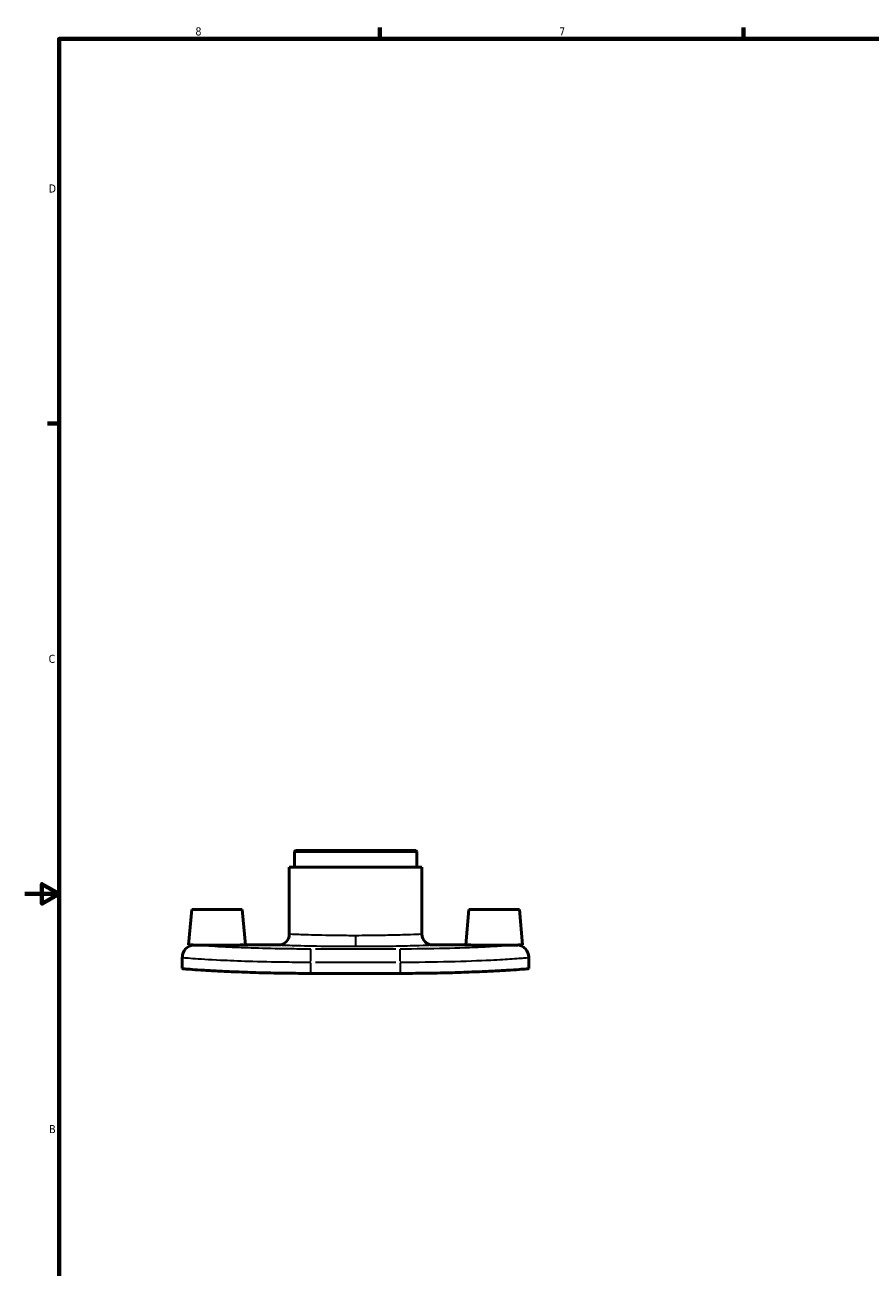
# Model space of a CAD drawing. Header units: inches. Extents: x 0.1 to 39.6, y -37.7 to 21.4.
# Tile 3 of 6: x 0.1 to 10, y 6.6 to 21.2. Entities that reach past the tile are written whole.
import ezdxf

# ---------------------------------------------------------------- set-up
doc = ezdxf.new("R2010")
doc.units = ezdxf.units.IN
doc.header["$MEASUREMENT"] = 0
for name, color, linetype, lineweight in [('Border (ANSI)', 7, 'Continuous', 70), ('Visible (ANSI)', 7, 'Continuous', 50), ('Visible Narrow (ANSI)', 7, 'Continuous', 35)]:
    doc.layers.add(name, color=color, linetype=linetype, lineweight=lineweight)
doc.styles.add('Note Text (ANSI)', font='tahoma.ttf')

# ---------------------------------------------------------------- blocks, each defined once
blk = doc.blocks.new('Borders Default Border')
at = {"layer": 'Border (ANSI)'}
for p, q in [((4.25, 21), (4.25, 21.134)), ((8.5, 21), (8.5, 21.134)), ((0.5, 16.5), (0.366, 16.5))]:
    blk.add_line(p, q, dxfattribs=at)
at = {"layer": 'Border (ANSI)', "flags": 128}
for points in [[(0.5, 1), (0.5, 21), (33.5, 21), (33.5, 1), (0.5, 1)], [(0.1, 11), (0.5, 11), (0.3, 11.115), (0.3, 10.885), (0.5, 11)]]:
    blk.add_lwpolyline(points, dxfattribs=at)
at = {"layer": 'Border (ANSI)', "color": 5, "true_color": 0x0000ff, "char_height": 0.0945, "attachment_point": 7, "style": 'Note Text (ANSI)'}
for s, insert in [('8', (2.094, 21.038)), ('7', (6.346, 21.04)), ('D', (0.378, 19.203)), ('C', (0.378, 13.701)), ('B', (0.384, 8.203))]:
    blk.add_mtext(s, dxfattribs=dict(at, insert=insert))

msp = doc.modelspace()

# ---------------------------------------------------------------- linework, layer by layer
at = {"layer": 'Visible (ANSI)'}
for p, q in [((3.263, 11.508), (3.251, 11.496)), ((3.251, 11.315), (3.251, 11.496)), ((4.682, 11.496), (3.251, 11.496)), ((3.263, 11.508), (4.67, 11.508)), ((4.67, 11.508), (4.682, 11.496)), ((4.682, 11.315), (4.682, 11.496)), ((4.742, 11.315), (3.191, 11.315)), ((3.191, 10.529), (3.191, 11.315)), ((4.742, 10.529), (4.742, 11.315)), ((2.051, 10.818), (2.015, 10.404)), ((2.051, 10.818), (2.642, 10.818)), ((2.642, 10.818), (2.678, 10.404)), ((5.291, 10.818), (5.255, 10.404)), ((5.291, 10.818), (5.882, 10.818)), ((5.882, 10.818), (5.918, 10.404)), ((2.678, 10.404), (3.066, 10.404)), ((4.867, 10.404), (5.255, 10.404)), ((1.941, 10.26), (1.941, 10.261)), ((1.941, 10.26), (1.941, 10.128)), ((5.991, 10.261), (5.991, 10.26)), ((5.991, 10.128), (5.991, 10.26)), ((3.444, 10.071), (4.488, 10.071))]:
    msp.add_line(p, q, dxfattribs=at)
for centre, radius, start, end in [((3.066, 10.529), 0.125, 270, 0), ((4.867, 10.529), 0.125, 180, 270), ((2.085, 10.261), 0.143, 95.6668, 180), ((5.848, 10.261), 0.143, 0, 84.3332)]:
    msp.add_arc(centre, radius, start, end, dxfattribs=at)
for points, knots in [([(2.086, 10.403), (2.067, 10.403), (2.052, 10.404), (2.023, 10.404), (2.015, 10.404), (2.015, 10.404)], [0.7340545, 0.7340545, 0.7340545, 0.7340545, 0.9518803, 0.9518803, 1.2690784, 1.2690784, 1.2690784, 1.2690784]), ([(2.346, 10.402), (2.305, 10.402), (2.26, 10.402), (2.179, 10.402), (2.141, 10.403), (2.103, 10.403), (2.094, 10.403), (2.086, 10.403)], [2.5381567, 2.5381567, 2.5381567, 2.5381567, 2.855448, 2.855448, 3.1727393, 3.1727393, 3.272208, 3.272208, 3.272208, 3.272208]), ([(2.678, 10.404), (2.678, 10.404), (2.67, 10.404), (2.636, 10.404), (2.61, 10.403), (2.551, 10.403), (2.514, 10.402), (2.432, 10.402), (2.388, 10.402), (2.346, 10.402)], [1.269078, 1.269078, 1.269078, 1.269078, 1.586326, 1.586326, 1.903574, 1.903574, 2.220865, 2.220865, 2.538157, 2.538157, 2.538157, 2.538157]), ([(5.847, 10.403), (5.839, 10.403), (5.83, 10.403), (5.791, 10.403), (5.754, 10.402), (5.672, 10.402), (5.628, 10.402), (5.545, 10.402), (5.5, 10.402), (5.419, 10.402), (5.381, 10.403), (5.323, 10.403), (5.297, 10.404), (5.263, 10.404), (5.255, 10.404), (5.255, 10.404)], [-3.272208, -3.272208, -3.272208, -3.272208, -3.172739, -3.172739, -2.855448, -2.855448, -2.538157, -2.538157, -2.220865, -2.220865, -1.903574, -1.903574, -1.586326, -1.586326, -1.269078, -1.269078, -1.269078, -1.269078]), ([(5.918, 10.404), (5.918, 10.404), (5.91, 10.404), (5.881, 10.404), (5.866, 10.403), (5.847, 10.403)], [1.2690784, 1.2690784, 1.2690784, 1.2690784, 1.5862764, 1.5862764, 1.8041023, 1.8041023, 1.8041023, 1.8041023]), ([(1.941, 10.128), (1.941, 10.127), (1.95, 10.126), (1.988, 10.122), (2.017, 10.12), (2.094, 10.114), (2.142, 10.111), (2.252, 10.104), (2.315, 10.101), (2.448, 10.094), (2.524, 10.091), (2.688, 10.084), (2.777, 10.081), (2.962, 10.076), (3.058, 10.074), (3.252, 10.072), (3.35, 10.071), (3.444, 10.071)], [17.283582, 17.283582, 17.283582, 17.283582, 18.003202, 18.003202, 18.722823, 18.722823, 19.442443, 19.442443, 20.162064, 20.162064, 20.881106, 20.881106, 21.600149, 21.600149, 22.319191, 22.319191, 23.038233, 23.038233, 23.038233, 23.038233]), ([(4.488, 10.071), (4.583, 10.071), (4.68, 10.072), (4.874, 10.074), (4.971, 10.076), (5.156, 10.081), (5.245, 10.084), (5.409, 10.091), (5.484, 10.094), (5.618, 10.101), (5.681, 10.104), (5.791, 10.111), (5.839, 10.114), (5.915, 10.12), (5.944, 10.122), (5.982, 10.126), (5.991, 10.127), (5.991, 10.128)], [11.519116, 11.519116, 11.519116, 11.519116, 12.238159, 12.238159, 12.957201, 12.957201, 13.676243, 13.676243, 14.395286, 14.395286, 15.114906, 15.114906, 15.834527, 15.834527, 16.554148, 16.554148, 17.273768, 17.273768, 17.273768, 17.273768])]:
    msp.add_open_spline(points, degree=3, knots=knots, dxfattribs=at)
at = {"layer": 'Visible Narrow (ANSI)'}
for p, q in [((3.966, 10.503), (3.966, 10.388)), ((3.444, 10.214), (3.444, 10.355)), ((4.436, 10.356), (3.497, 10.356)), ((4.488, 10.214), (4.488, 10.355)), ((3.444, 10.078), (3.444, 10.196)), ((3.497, 10.203), (4.436, 10.203)), ((4.488, 10.196), (4.488, 10.078))]:
    msp.add_line(p, q, dxfattribs=at)
for centre, major_axis, start_param, end_param in [((2.085, 10.26), (-0.143, 0), 4.846666, 6.207579), ((5.848, 10.26), (0.143, 0), 0.075606, 1.436519)]:
    msp.add_ellipse(centre, major_axis=major_axis, ratio=0.999979, start_param=start_param, end_param=end_param, dxfattribs=at)
for points, knots in [([(3.966, 10.512), (3.896, 10.512), (3.826, 10.513), (3.629, 10.515), (3.509, 10.518), (3.329, 10.524), (3.264, 10.526), (3.203, 10.529), (3.191, 10.529), (3.191, 10.529)], [-11.867498, -11.867498, -11.867498, -11.867498, -11.354764, -11.354764, -10.369678, -10.369678, -9.480041, -9.480041, -8.9006, -8.9006, -8.9006, -8.9006]), ([(4.742, 10.529), (4.741, 10.529), (4.729, 10.529), (4.674, 10.526), (4.626, 10.524), (4.502, 10.52), (4.427, 10.518), (4.274, 10.515), (4.197, 10.514), (4.068, 10.513), (4.017, 10.512), (3.966, 10.512)], [-2.966866, -2.966866, -2.966866, -2.966866, -2.381014, -2.381014, -1.657332, -1.657332, -0.961997, -0.961997, -0.369999, -0.369999, 0, 0, 0, 0]), ([(3.444, 10.356), (3.356, 10.356), (3.268, 10.356), (3.043, 10.359), (2.909, 10.362), (2.677, 10.37), (2.578, 10.373), (2.365, 10.383), (2.264, 10.389), (2.129, 10.399), (2.091, 10.402), (2.086, 10.403)], [0, 0, 0, 0, 0.672352, 0.672352, 1.748116, 1.748116, 2.687852, 2.687852, 4.024408, 4.024408, 5.310001, 5.310001, 5.310001, 5.310001]), ([(3.066, 10.404), (3.066, 10.404), (3.08, 10.404), (3.151, 10.401), (3.226, 10.399), (3.435, 10.393), (3.574, 10.39), (3.803, 10.388), (3.885, 10.388), (3.966, 10.388)], [8.9006, 8.9006, 8.9006, 8.9006, 9.480041, 9.480041, 10.369678, 10.369678, 11.354764, 11.354764, 11.867498, 11.867498, 11.867498, 11.867498]), ([(3.966, 10.388), (4.025, 10.388), (4.084, 10.388), (4.234, 10.389), (4.323, 10.39), (4.502, 10.393), (4.588, 10.395), (4.732, 10.399), (4.789, 10.401), (4.852, 10.404), (4.866, 10.404), (4.867, 10.404)], [0, 0, 0, 0, 0.369999, 0.369999, 0.961997, 0.961997, 1.657332, 1.657332, 2.381014, 2.381014, 2.966866, 2.966866, 2.966866, 2.966866]), ([(5.847, 10.403), (5.845, 10.403), (5.836, 10.402), (5.793, 10.398), (5.743, 10.394), (5.611, 10.386), (5.535, 10.382), (5.322, 10.372), (5.172, 10.366), (4.844, 10.358), (4.666, 10.356), (4.488, 10.356)], [0.116886, 0.116886, 0.116886, 0.116886, 0.684342, 0.684342, 1.779289, 1.779289, 2.724756, 2.724756, 4.071616, 4.071616, 5.426813, 5.426813, 5.426813, 5.426813]), ([(1.941, 10.26), (1.941, 10.258), (1.983, 10.253), (2.14, 10.241), (2.251, 10.234), (2.486, 10.223), (2.596, 10.218), (2.852, 10.21), (3, 10.207), (3.249, 10.204), (3.347, 10.203), (3.444, 10.203)], [-5.426887, -5.426887, -5.426887, -5.426887, -4.024408, -4.024408, -2.687852, -2.687852, -1.748116, -1.748116, -0.672352, -0.672352, 0, 0, 0, 0]), ([(4.488, 10.203), (4.685, 10.203), (4.882, 10.206), (5.244, 10.214), (5.409, 10.221), (5.645, 10.232), (5.729, 10.237), (5.875, 10.247), (5.931, 10.252), (5.982, 10.257), (5.991, 10.259), (5.991, 10.26)], [-5.426813, -5.426813, -5.426813, -5.426813, -4.071616, -4.071616, -2.724756, -2.724756, -1.779289, -1.779289, -0.684342, -0.684342, 0, 0, 0, 0])]:
    msp.add_open_spline(points, degree=3, knots=knots, dxfattribs=at)

# ---------------------------------------------------------------- block references
msp.add_blockref('Borders Default Border', (0, 0))

doc.saveas('drawing.dxf')
